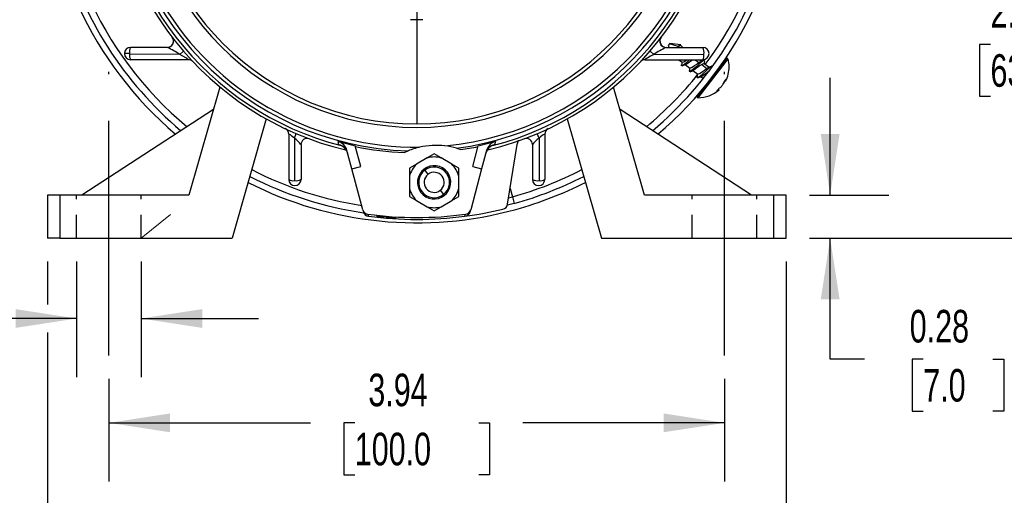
# Model space of a CAD drawing. Header units: inches. Extents: x 0 to 33, y 0 to 25.5.
# Tile 9 of 19: x 23.6 to 29.8, y 4.6 to 7.7. Entities that reach past the tile are written whole.
import ezdxf

# ---------------------------------------------------------------- set-up
doc = ezdxf.new("R2010")
doc.units = ezdxf.units.IN
doc.header["$LTSCALE"] = 3
doc.header["$MEASUREMENT"] = 0
doc.linetypes.add('CENTERX2', pattern=[0.8, 0.5, -0.1, 0.1, -0.1])
doc.linetypes.add('HIDDEN', pattern=[0.075, 0.05, -0.025])
doc.layers.add('CENTER', color=40, linetype='CENTERX2')
doc.layers.add('HIDDEN', color=102, linetype='HIDDEN')
doc.layers.add('DIMENSIONS', color=140, linetype='Continuous', lineweight=25)
doc.styles.add('SLDTEXTSTYLE0', font='TXT', dxfattribs={"width": 0.7})
doc.dimstyles.new('SLDDIMSTYLE0', dxfattribs={"dimtxt": 0.208333, "dimasz": 0.39, "dimexe": 0, "dimexo": 0.0625, "dimgap": 0.052083, "dimtad": 0, "dimtih": 1, "dimtoh": 1, "dimrnd": 1e-09, "dimdsep": 46, "dimtxsty": 'SLDTEXTSTYLE0', "dimsah": 1, "dimcen": 0.09, "dimadec": 0, "dimazin": 2, "dimtfac": 1, "dimtmove": 0, "dimatfit": 0, "dimfxl": 0, "dimfrac": 2, "dimtolj": 1, "dimtzin": 12, "dimarcsym": 0})
doc.dimstyles.new('SLDDIMSTYLE1', dxfattribs={"dimtxt": 0.208333, "dimasz": 0.39, "dimexe": 0, "dimexo": 0.0625, "dimgap": 0.052083, "dimtad": 0, "dimtih": 1, "dimtoh": 1, "dimrnd": 1e-09, "dimzin": 12, "dimdsep": 46, "dimtxsty": 'SLDTEXTSTYLE0', "dimsah": 1, "dimcen": 0.09, "dimadec": 0, "dimazin": 3, "dimtfac": 1, "dimtofl": 0, "dimtmove": 0, "dimatfit": 3, "dimfxl": 0, "dimfrac": 2, "dimtolj": 1, "dimtzin": 12, "dimarcsym": 0})
doc.dimstyles.new('SLDDIMSTYLE3', dxfattribs={"dimtxt": 0.208333, "dimasz": 0.39, "dimexe": 0, "dimexo": 0.0625, "dimgap": 0.052083, "dimtad": 0, "dimtih": 1, "dimtoh": 1, "dimrnd": 1e-09, "dimzin": 12, "dimdsep": 46, "dimtxsty": 'SLDTEXTSTYLE0', "dimsah": 1, "dimcen": 0, "dimadec": 0, "dimazin": 3, "dimtfac": 1, "dimtofl": 0, "dimtmove": 0, "dimatfit": 3, "dimfxl": 0, "dimfrac": 2, "dimtolj": 1, "dimtzin": 12, "dimarcsym": 0})

# ---------------------------------------------------------------- blocks, each defined once
blk = doc.blocks.new('_D_11')
at = {"layer": 'DIMENSIONS'}
for p, q in [((23.9157, 6.1082), (23.9157, 5.3695)), ((24.3291, 6.1082), (24.3291, 5.3695)), ((23.9157, 5.7445), (23.158, 5.7445)), ((24.3291, 5.7445), (25.0791, 5.7445)), ((22.3521, 5.6117), (22.2822, 5.6117)), ((22.2822, 5.6117), (22.2822, 5.2804)), ((22.9714, 5.6117), (23.0413, 5.6117)), ((23.0413, 5.6117), (23.0413, 5.2804)), ((22.2822, 5.2804), (22.3521, 5.2804)), ((23.0413, 5.2804), (22.9714, 5.2804))]:
    blk.add_line(p, q, dxfattribs=at)
for points in [[(23.9157, 5.7445), (23.5257, 5.8045), (23.5257, 5.6845)], [(24.3291, 5.7445), (24.7191, 5.6845), (24.7191, 5.8045)]]:
    blk.add_solid(points, dxfattribs=at)
at = {"layer": 'DIMENSIONS', "char_height": 0.20833, "attachment_point": 1, "style": 'SLDTEXTSTYLE0'}
for s, insert in [('2X', (22.4818, 6.1926)), ('0.41', (22.3521, 5.9269)), ('10.5', (22.3521, 5.549))]:
    blk.add_mtext(s, dxfattribs=dict(at, insert=insert))
blk = doc.blocks.new('_D_12')
at = {"layer": 'DIMENSIONS'}
for p, q in [((24.1224, 5.3582), (24.1224, 4.7021)), ((28.0594, 5.3582), (28.0594, 4.7021)), ((24.1224, 5.0771), (25.4123, 5.0771)), ((25.6947, 5.0767), (25.6247, 5.0767)), ((25.6247, 5.0767), (25.6247, 4.7454)), ((26.4872, 5.0767), (26.5572, 5.0767)), ((26.5572, 5.0767), (26.5572, 4.7454)), ((28.0594, 5.0771), (26.7696, 5.0771)), ((25.6247, 4.7454), (25.6947, 4.7454)), ((26.5572, 4.7454), (26.4872, 4.7454))]:
    blk.add_line(p, q, dxfattribs=at)
for points in [[(24.1224, 5.0771), (24.5124, 5.0171), (24.5124, 5.1371)], [(28.0594, 5.0771), (27.6694, 5.1371), (27.6694, 5.0171)]]:
    blk.add_solid(points, dxfattribs=at)
at = {"layer": 'DIMENSIONS', "char_height": 0.20833, "attachment_point": 1, "style": 'SLDTEXTSTYLE0'}
for s, insert in [('3.94', (25.7813, 5.3919)), ('100.0', (25.6947, 5.0139))]:
    blk.add_mtext(s, dxfattribs=dict(at, insert=insert))
blk = doc.blocks.new('_D_13')
at = {"layer": 'DIMENSIONS'}
for p, q in [((23.7287, 6.1082), (23.7287, 5.8345)), ((28.4531, 6.1082), (28.4531, 3.839)), ((23.7287, 5.6545), (23.7287, 3.839)), ((23.7287, 4.214), (25.4123, 4.214)), ((25.6947, 4.2136), (25.6247, 4.2136)), ((25.6247, 4.2136), (25.6247, 3.8823)), ((26.4872, 4.2136), (26.5572, 4.2136)), ((26.5572, 4.2136), (26.5572, 3.8823)), ((28.4531, 4.214), (26.7696, 4.214)), ((25.6247, 3.8823), (25.6947, 3.8823)), ((26.5572, 3.8823), (26.4872, 3.8823))]:
    blk.add_line(p, q, dxfattribs=at)
for points in [[(23.7287, 4.214), (24.1187, 4.154), (24.1187, 4.274)], [(28.4531, 4.214), (28.0631, 4.274), (28.0631, 4.154)]]:
    blk.add_solid(points, dxfattribs=at)
at = {"layer": 'DIMENSIONS', "char_height": 0.20833, "attachment_point": 1, "style": 'SLDTEXTSTYLE0'}
for s, insert in [('4.72', (25.7813, 4.5288)), ('120.0', (25.6947, 4.1508))]:
    blk.add_mtext(s, dxfattribs=dict(at, insert=insert))
blk = doc.blocks.new('_D_14')
at = {"layer": 'DIMENSIONS'}
for p, q in [((28.7348, 6.5338), (28.7348, 7.2838)), ((28.6031, 6.5338), (29.1098, 6.5338)), ((28.6031, 6.2582), (29.1098, 6.2582)), ((28.7348, 5.4847), (28.7348, 6.2582)), ((28.9544, 5.4847), (28.7348, 5.4847)), ((29.3301, 5.4843), (29.2601, 5.4843)), ((29.2601, 5.4843), (29.2601, 5.1529)), ((29.776, 5.4843), (29.846, 5.4843)), ((29.846, 5.4843), (29.846, 5.1529)), ((29.2601, 5.1529), (29.3301, 5.1529)), ((29.846, 5.1529), (29.776, 5.1529))]:
    blk.add_line(p, q, dxfattribs=at)
for points in [[(28.7348, 6.5338), (28.7948, 6.9238), (28.6748, 6.9238)], [(28.7348, 6.2582), (28.6748, 5.8682), (28.7948, 5.8682)]]:
    blk.add_solid(points, dxfattribs=at)
at = {"layer": 'DIMENSIONS', "char_height": 0.20833, "attachment_point": 1, "style": 'SLDTEXTSTYLE0'}
for s, insert in [('0.28', (29.2434, 5.7995)), ('7.0', (29.3301, 5.4215))]:
    blk.add_mtext(s, dxfattribs=dict(at, insert=insert))
blk = doc.blocks.new('_D_15')
at = {"layer": 'DIMENSIONS'}
for p, q in [((28.0902, 8.7385), (30.4446, 8.7385)), ((30.0696, 8.7385), (30.0696, 7.8768)), ((29.76, 7.4979), (29.69, 7.4979)), ((29.69, 7.4979), (29.69, 7.1666)), ((30.3792, 7.4979), (30.4492, 7.4979)), ((30.4492, 7.4979), (30.4492, 7.1666)), ((29.69, 7.1666), (29.76, 7.1666)), ((30.0696, 6.2582), (30.0696, 7.12)), ((30.4492, 7.1666), (30.3792, 7.1666)), ((28.6031, 6.2582), (30.4446, 6.2582))]:
    blk.add_line(p, q, dxfattribs=at)
for points in [[(30.0696, 8.7385), (30.0096, 8.3485), (30.1296, 8.3485)], [(30.0696, 6.2582), (30.1296, 6.6482), (30.0096, 6.6482)]]:
    blk.add_solid(points, dxfattribs=at)
at = {"layer": 'DIMENSIONS', "char_height": 0.20833, "attachment_point": 1, "style": 'SLDTEXTSTYLE0'}
for s, insert in [('2.48', (29.76, 7.8131)), ('63.0', (29.76, 7.4352))]:
    blk.add_mtext(s, dxfattribs=dict(at, insert=insert))
blk = doc.blocks.new('_D_18')
at = {"layer": 'DIMENSIONS'}
for p, q in [((22.9878, 10.6549), (22.9178, 10.6549)), ((22.9178, 10.6549), (22.9178, 10.3235)), ((23.7803, 10.6549), (23.8503, 10.6549)), ((23.8503, 10.6549), (23.8503, 10.3235)), ((24.1746, 10.6549), (23.9203, 10.6549)), ((24.699, 10.1305), (24.1746, 10.6549)), ((22.9178, 10.3235), (22.9878, 10.3235)), ((23.8503, 10.3235), (23.7803, 10.3235))]:
    blk.add_line(p, q, dxfattribs=at)
blk.add_solid([(24.699, 10.1305), (24.4656, 10.4487), (24.3808, 10.3638)], dxfattribs=at)
at = {"layer": 'DIMENSIONS', "char_height": 0.20833, "attachment_point": 1, "style": 'SLDTEXTSTYLE0'}
for s, insert in [('%%c', (22.9171, 10.9701)), ('3.94', (23.2318, 10.9701)), ('100.0', (22.9878, 10.5921))]:
    blk.add_mtext(s, dxfattribs=dict(at, insert=insert))
blk = doc.blocks.new('SW_CENTERMARKSYMBOL_1')
at = {"layer": 'CENTER', "color": 0}
for p, q in [((0, 0.2), (0, 1.8493)), ((0, 0), (0, 0.1)), ((-0.2, 0), (-1.8493, 0)), ((0, 0), (-0.1, 0)), ((0, 0), (0, -0.1)), ((0, 0), (0.1, 0)), ((0.2, 0), (1.8493, 0)), ((0, -0.2), (0, -1.8493))]:
    blk.add_line(p, q, dxfattribs=at)

msp = doc.modelspace()

# ---------------------------------------------------------------- linework, layer by layer
for p, q in [((26.0909, 7.6558), (26.0516, 7.6558)), ((26.1303, 7.6558), (26.0909, 7.6558)), ((26.0909, 7.6558), (26.0909, 6.9892)), ((24.5355, 7.5239), (24.5359, 7.5199)), ((27.6462, 7.5213), (27.6464, 7.5238)), ((27.7073, 7.5015), (27.6995, 7.4912)), ((27.7091, 7.5037), (27.7073, 7.5015)), ((27.7633, 7.4841), (27.7073, 7.5015)), ((27.7792, 7.4944), (27.7091, 7.5037)), ((27.7805, 7.4911), (27.7807, 7.4935)), ((24.2545, 7.4393), (24.2218, 7.4393)), ((24.2545, 7.4393), (24.2545, 7.4346)), ((24.5754, 7.434), (24.2545, 7.4346)), ((24.4966, 7.4787), (24.2612, 7.4787)), ((24.5074, 7.4803), (24.5059, 7.4798)), ((24.5754, 7.434), (24.599, 7.4543)), ((27.6065, 7.434), (27.5829, 7.4543)), ((27.6065, 7.434), (27.9274, 7.4346)), ((27.6853, 7.4787), (27.9207, 7.4787)), ((27.6995, 7.4912), (27.7047, 7.4787)), ((27.7618, 7.4827), (27.7588, 7.4789)), ((27.7618, 7.4827), (27.7633, 7.4841)), ((27.7633, 7.4838), (27.7618, 7.4827)), ((27.77, 7.4787), (27.7633, 7.4838)), ((27.7933, 7.4787), (27.7789, 7.4897)), ((27.7806, 7.4884), (27.7809, 7.4911)), ((24.6305, 7.3999), (24.2612, 7.3999)), ((27.5513, 7.3999), (27.9207, 7.3999)), ((27.7665, 7.3999), (27.7878, 7.3836)), ((27.8075, 7.3684), (27.8377, 7.3452)), ((27.8724, 7.3999), (27.8951, 7.3825)), ((27.9091, 7.3896), (27.8957, 7.3999)), ((27.9131, 7.3686), (27.945, 7.3441)), ((27.959, 7.3512), (27.9287, 7.3745)), ((27.9321, 7.393), (27.9296, 7.3973)), ((28.0749, 7.4111), (28.0403, 7.3661)), ((28.0811, 7.4063), (28.0466, 7.3613)), ((28.0811, 7.4063), (28.0749, 7.4111)), ((27.8574, 7.33), (27.8876, 7.3068)), ((28.0403, 7.3661), (27.8829, 7.1614)), ((28.0466, 7.3613), (27.8891, 7.1566)), ((28.0004, 7.3147), (28.0019, 7.3162)), ((28.0403, 7.3661), (28.0466, 7.3613)), ((27.9073, 7.2916), (27.9234, 7.2792)), ((28.0531, 7.2476), (28.0517, 7.2449)), ((28.0611, 7.2661), (28.0659, 7.2624)), ((28.0615, 7.2665), (28.0652, 7.2713)), ((28.0672, 7.266), (28.0634, 7.2689)), ((28.0665, 7.2729), (28.069, 7.2709)), ((24.8324, 7.2249), (24.6342, 6.5338)), ((27.5476, 6.5338), (27.3495, 7.2249)), ((28.0149, 7.2006), (28.0124, 7.2026)), ((28.0161, 7.2074), (28.0199, 7.2044)), ((28.0243, 7.2082), (28.0199, 7.2116)), ((27.8829, 7.1614), (27.8891, 7.1566)), ((24.791, 7.0805), (23.9492, 6.5338)), ((28.2327, 6.5338), (27.3909, 7.0805)), ((25.1286, 7.0212), (24.9098, 6.2582)), ((27.0532, 7.0212), (27.272, 6.2582)), ((25.3082, 6.8984), (25.3204, 6.9271)), ((26.8737, 6.8984), (26.8615, 6.9271)), ((25.272, 6.9233), (25.272, 6.6342)), ((25.3082, 6.8984), (25.3086, 6.6265)), ((25.5883, 6.8775), (25.6322, 6.8654)), ((25.5936, 6.8564), (25.5883, 6.8775)), ((25.6322, 6.8654), (25.6976, 6.8494)), ((26.4843, 6.8494), (26.5497, 6.8654)), ((26.5497, 6.8654), (26.5936, 6.8775)), ((26.5936, 6.8775), (26.5883, 6.8564)), ((26.8737, 6.8984), (26.8733, 6.6265)), ((26.9098, 6.9233), (26.9098, 6.6342)), ((25.3508, 6.8569), (25.3508, 6.6342)), ((25.6761, 6.7016), (25.6446, 6.8191)), ((25.7331, 6.7169), (25.6976, 6.8494)), ((26.0108, 6.8058), (26.0365, 6.8172)), ((26.3459, 6.8334), (26.3726, 6.8248)), ((26.4488, 6.7169), (26.4843, 6.8494)), ((26.5373, 6.8191), (26.5058, 6.7016)), ((26.672, 6.4758), (26.7325, 6.8573)), ((26.8311, 6.8569), (26.8311, 6.6342)), ((26.1569, 6.7712), (26.09, 6.7325)), ((26.2022, 6.7973), (26.1569, 6.7712)), ((26.2475, 6.7712), (26.2022, 6.7973)), ((26.3144, 6.7325), (26.2475, 6.7712)), ((25.6761, 6.7016), (25.7331, 6.7169)), ((25.746, 6.4404), (25.6761, 6.7016)), ((26.09, 6.7325), (26.0447, 6.7064)), ((26.0447, 6.7064), (26.0447, 6.6541)), ((26.142, 6.6933), (26.1629, 6.6664)), ((26.2514, 6.7007), (26.2553, 6.7075)), ((26.3597, 6.7064), (26.3144, 6.7325)), ((26.3597, 6.6541), (26.3597, 6.7064)), ((26.5058, 6.7016), (26.4358, 6.4404)), ((26.4488, 6.7169), (26.5058, 6.7016)), ((26.0447, 6.6541), (26.0447, 6.5768)), ((26.3597, 6.5768), (26.3597, 6.6541)), ((26.0447, 6.5768), (26.0447, 6.5245)), ((26.2415, 6.5645), (26.2624, 6.5375)), ((26.3597, 6.5245), (26.3597, 6.5768)), ((26.6879, 6.5759), (26.7025, 6.5231)), ((23.7287, 6.5338), (23.7287, 6.2582)), ((23.8075, 6.5338), (23.7287, 6.5338)), ((23.8075, 6.5338), (23.8075, 6.2582)), ((24.6342, 6.5338), (23.8075, 6.5338)), ((26.0447, 6.5245), (26.09, 6.4984)), ((26.09, 6.4984), (26.1569, 6.4597)), ((26.149, 6.5234), (26.153, 6.5302)), ((26.2475, 6.4597), (26.3144, 6.4984)), ((26.3144, 6.4984), (26.3597, 6.5245)), ((26.6785, 6.5166), (26.7025, 6.5231)), ((26.7025, 6.5231), (26.7142, 6.4804)), ((28.3744, 6.5338), (27.5476, 6.5338)), ((28.3744, 6.2582), (28.3744, 6.5338)), ((28.4531, 6.5338), (28.3744, 6.5338)), ((28.4531, 6.2582), (28.4531, 6.5338)), ((25.746, 6.4404), (25.7495, 6.4275)), ((26.1569, 6.4597), (26.2022, 6.4336)), ((26.2022, 6.4336), (26.2475, 6.4597)), ((26.4324, 6.4275), (26.4358, 6.4404)), ((26.7142, 6.4804), (26.6709, 6.4689)), ((25.7789, 6.4116), (25.7824, 6.3986)), ((26.3995, 6.3986), (26.403, 6.4116)), ((23.8075, 6.2582), (23.7287, 6.2582)), ((23.8075, 6.2582), (24.9098, 6.2582)), ((27.272, 6.2582), (28.3744, 6.2582)), ((28.3744, 6.2582), (28.4531, 6.2582))]:
    msp.add_line(p, q)
at = {"color": 179, "linetype": 'Continuous', "lineweight": 18}
msp.add_line((24.3291, 6.2582), (24.5153, 6.4106), dxfattribs=at)
at = {"flags": 128}
for points in [[(24.6305, 7.3999), (24.6308, 7.4001), (24.6302, 7.4007), (24.627, 7.4031), (24.6213, 7.4067), (24.6137, 7.4113), (24.5955, 7.4221), (24.5754, 7.434)], [(27.6065, 7.434), (27.5864, 7.4221), (27.5682, 7.4113), (27.5606, 7.4067), (27.5548, 7.4031), (27.5529, 7.4017), (27.5516, 7.4007), (27.5511, 7.4001), (27.5513, 7.3999)], [(27.7633, 7.4838), (27.7705, 7.4882), (27.7765, 7.4903), (27.7786, 7.4893)], [(27.7862, 7.3848), (27.7854, 7.3768), (27.784, 7.3645)], [(27.8352, 7.3999), (27.8303, 7.3955), (27.8088, 7.376), (27.7926, 7.3633), (27.7845, 7.3613), (27.7851, 7.3662)], [(27.7884, 7.3611), (27.7996, 7.3655), (27.8107, 7.3696)], [(27.9271, 7.3958), (27.9174, 7.3902), (27.8984, 7.3738), (27.8761, 7.3532), (27.8551, 7.3345), (27.8402, 7.3236), (27.834, 7.3239), (27.8348, 7.3275)], [(27.8951, 7.3825), (27.9022, 7.3869), (27.9049, 7.3878)], [(27.928, 7.3969), (27.9165, 7.3924), (27.9051, 7.3881)], [(27.9131, 7.3686), (27.9203, 7.373), (27.9263, 7.3751), (27.9284, 7.3741)], [(27.9304, 7.3732), (27.9312, 7.3817), (27.9325, 7.3936)], [(27.8361, 7.3464), (27.8353, 7.3382), (27.8339, 7.3261)], [(27.8389, 7.323), (27.8503, 7.3274), (27.8616, 7.3316)], [(27.978, 7.3584), (27.9779, 7.3585), (27.9642, 7.3492), (27.9441, 7.3316), (27.9218, 7.3109), (27.9016, 7.2933), (27.8882, 7.2843), (27.8838, 7.2869), (27.8843, 7.2886)], [(27.8864, 7.3117), (27.8852, 7.2999), (27.8839, 7.288)], [(27.945, 7.3441), (27.9522, 7.3485), (27.9552, 7.3495)], [(27.9781, 7.3585), (27.9667, 7.3541), (27.9553, 7.3498)], [(28.0149, 7.3331), (28.0122, 7.3302), (28.0114, 7.3296)], [(27.8882, 7.2843), (27.8998, 7.2888), (27.9112, 7.2931)], [(28.0652, 7.2713), (28.0673, 7.274), (28.0689, 7.2752), (28.0697, 7.2749), (28.0696, 7.2732), (28.069, 7.2709)], [(28.0672, 7.266), (28.0663, 7.2634), (28.0659, 7.2624), (28.0663, 7.2629)], [(28.0149, 7.2006), (28.0119, 7.1986), (28.0099, 7.1977), (28.0093, 7.1981), (28.01, 7.1996), (28.0111, 7.201)], [(25.3082, 6.8984), (25.2946, 6.9094), (25.2884, 6.9143), (25.2829, 6.9184), (25.2783, 6.9215), (25.2749, 6.9235), (25.2727, 6.9241), (25.272, 6.9233)], [(26.7325, 6.8573), (26.7409, 6.8824), (26.7427, 6.8846)]]:
    msp.add_lwpolyline(points, dxfattribs=at)
for centre, radius, start, end in [((26.0909, 8.7385), 2.3819, 130.1378, 229.65242), ((26.0909, 8.7385), 2.3819, 310.34758, 49.80396), ((26.0909, 8.7385), 1.8985, 155.44842, 270.55158), ((26.0909, 8.7385), 1.9685, 180, 256.6772), ((26.0909, 8.7385), 1.9488, 180, 255.63503), ((26.0909, 8.7385), 1.9221, 180, 268.37851), ((26.0909, 8.7385), 1.7717, 180, 0), ((26.0909, 8.7385), 1.7493, 180, 270), ((26.0909, 8.7385), 1.7493, 270, 0), ((26.0909, 8.7385), 1.8985, 275.44811, 0.00032), ((26.0909, 8.7385), 1.9221, 277.62149, 0), ((26.0909, 8.7385), 1.9685, 283.37238, 0), ((26.0909, 8.7385), 1.9488, 284.41086, 0), ((26.0909, 8.7385), 2.3425, 195.07169, 229.94067), ((26.0909, 8.7385), 2.3425, 310.05933, 344.92831), ((26.0909, 8.7385), 2.2983, 323.41284, 344.5682), ((26.0909, 8.7385), 2.2983, 203.36133, 230.27678), ((24.4966, 7.518), 0.0394, 270, 0), ((24.4978, 7.5174), 0.0383, 284.46007, 9.69967), ((24.4966, 7.518), 0.0394, 0, 37.43371), ((27.6846, 7.5176), 0.0387, 170.55125, 257.11769), ((27.6853, 7.518), 0.0394, 142.56629, 270), ((27.7828, 7.4702), 0.0239, 98.88969, 144.62034), ((24.2612, 7.4393), 0.0394, 90, 180), ((24.2612, 7.4393), 0.0394, 180, 270), ((24.3165, 7.449), 0.0628, 151.76596, 188.8527), ((24.3082, 7.4269), 0.0542, 171.93601, 209.8808), ((24.1335, 6.7468), 0.817, 57.25556, 63.61381), ((28.1378, 6.5892), 0.998, 116.96325, 122.16737), ((27.8557, 7.4463), 0.0726, 350.71392, 26.49447), ((27.9207, 7.4393), 0.0394, 270, 90), ((27.8737, 7.4269), 0.0542, 330.1192, 8.06399), ((24.6305, 7.3606), 0.0394, 43.33592, 90), ((27.5513, 7.3606), 0.0394, 90, 136.66408), ((27.7819, 7.4305), 0.047, 277.57557, 319.3055), ((27.5529, 7.7819), 0.4861, 302.05038, 308.19858), ((27.7442, 7.5532), 0.2278, 294.31864, 311.46953), ((28.3563, 6.6977), 0.8041, 123.44799, 127.95652), ((27.8915, 7.3535), 0.1969, 0, 15.56141), ((26.0909, 8.7385), 2.2983, 309.72322, 321.47488), ((27.7942, 7.5148), 0.2278, 294.31864, 311.46953), ((27.2297, 8.3057), 1.2203, 303.95443, 306.93389), ((27.8915, 7.3535), 0.1969, 332.62413, 0), ((27.9273, 7.2514), 0.0197, 322.43131, 336.80313), ((28.0042, 7.2623), 0.049, 309.3527, 335.50992), ((27.9676, 7.274), 0.0873, 338.4793, 341.95176), ((28.1163, 7.2231), 0.07, 141.60884, 160.04766), ((27.943, 7.2968), 0.1206, 335.89598, 338.87243), ((28.139, 7.22), 0.0899, 149.44431, 158.21278), ((27.986, 7.298), 0.0873, 338.4793, 341.95176), ((27.8915, 7.3535), 0.1969, 269.3012, 312.25244), ((27.9517, 7.2499), 0.0769, 320.55395, 324.30867), ((28.0789, 7.1542), 0.0823, 126.20332, 141.8654), ((27.9441, 7.2982), 0.1206, 305.99019, 308.96664), ((27.9956, 7.237), 0.0406, 306.68155, 314.75785), ((27.9594, 7.3182), 0.1206, 305.99019, 308.96664), ((25.2327, 6.9233), 0.0394, 0, 64.6941), ((26.9492, 6.9233), 0.0394, 115.3059, 180), ((25.2013, 6.7461), 0.1861, 36.55815, 54.9364), ((25.3901, 6.8569), 0.0394, 69.57264, 180.00002), ((25.5646, 6.7984), 0.0826, 14.47915, 73.3657), ((26.6172, 6.7984), 0.0826, 106.6343, 165.52085), ((26.7917, 6.8569), 0.0394, 0, 110.42736), ((26.9594, 6.7678), 0.1562, 123.28487, 145.22058), ((26.944, 6.835), 0.0947, 111.16796, 138.00444), ((25.5734, 6.7802), 0.0788, 14.99166, 75.18602), ((26.0909, 8.7385), 1.9344, 258.30965, 267.62599), ((26.2146, 6.3795), 0.4724, 102.885, 112.13586), ((26.2146, 6.3795), 0.4724, 83.115, 102.885), ((26.2146, 6.3795), 0.4724, 73.86414, 83.115), ((26.0909, 8.7385), 1.9344, 278.37401, 281.69035), ((26.6084, 6.7802), 0.0788, 104.81321, 165.00911), ((26.2022, 6.6154), 0.1622, 73.79475, 106.20525), ((26.0909, 8.7385), 2.2983, 242.66597, 261.18768), ((26.2022, 6.6154), 0.1622, 133.79475, 166.20525), ((26.2022, 6.6154), 0.1063, 60, 240), ((26.2022, 6.6154), 0.0984, 60, 240), ((26.2022, 6.6154), 0.1063, 240, 60), ((26.2022, 6.6154), 0.0984, 240, 60), ((26.2022, 6.6154), 0.0643, 307.67611, 127.67611), ((26.2022, 6.6154), 0.1622, 13.79475, 46.20525), ((26.0909, 8.7385), 2.2983, 285.43131, 297.33403), ((26.0909, 8.7385), 2.3819, 243.06873, 285.43131), ((26.0909, 8.7385), 2.3425, 242.88269, 261.63651), ((25.3003, 6.6779), 0.0521, 237.14599, 279.11891), ((25.3114, 6.6342), 0.0394, 180, 0), ((25.3193, 6.6873), 0.0617, 259.97058, 300.6407), ((26.2022, 6.6154), 0.0643, 127.67611, 307.67611), ((26.0909, 8.7385), 2.3425, 285.43131, 297.11731), ((26.0909, 8.7385), 2.3819, 285.43131, 296.93127), ((26.8626, 6.6873), 0.0617, 239.3593, 280.02942), ((26.8705, 6.6342), 0.0394, 180, 0), ((26.8816, 6.6779), 0.0521, 260.88109, 302.85401), ((26.2022, 6.6154), 0.1622, 193.79475, 226.20525), ((26.2022, 6.6154), 0.1622, 313.79475, 346.20525), ((25.7841, 6.4506), 0.0394, 194.99122, 262.34698), ((25.7876, 6.4377), 0.0394, 194.98771, 262.47777), ((26.2022, 6.6154), 0.1622, 253.79475, 286.20525), ((26.0909, 8.7385), 2.3601, 277.51119, 283.51119), ((26.3943, 6.4377), 0.0394, 277.52569, 345.00882), ((26.3978, 6.4506), 0.0394, 277.64952, 345.01228), ((26.6331, 6.482), 0.0394, 283.52223, 351.01229), ((26.0909, 8.7385), 2.3478, 262.36147, 277.63853), ((26.0909, 8.7385), 2.3601, 262.48881, 277.51119), ((25.9356, 6.8725), 0.4848, 257.75, 272.7327), ((25.8217, 5.5044), 0.8944, 81.1888, 89.29391)]:
    msp.add_arc(centre, radius, start, end)
at = {"layer": 'CENTER'}
for p, q in [((24.1224, 5.5082), (24.1224, 7.3232)), ((28.0594, 5.5082), (28.0594, 7.3232))]:
    msp.add_line(p, q, dxfattribs=at)
at = {"layer": 'HIDDEN'}
for p, q in [((23.9157, 6.2582), (23.9157, 6.5338)), ((24.3291, 6.2582), (24.3291, 6.5338)), ((27.8527, 6.2582), (27.8527, 6.5338)), ((28.2661, 6.2582), (28.2661, 6.5338))]:
    msp.add_line(p, q, dxfattribs=at)

# ---------------------------------------------------------------- block references
at = {"layer": 'CENTER'}
msp.add_blockref('SW_CENTERMARKSYMBOL_1', (26.0909, 8.7385), dxfattribs=at)

# ---------------------------------------------------------------- dimensions: what is measured, and where the dimension line sits
at = {"layer": 'DIMENSIONS'}
dim = msp.add_diameter_dim_2p(p1=(27.4829, 7.3466), p2=(24.699, 10.1305), dimstyle='SLDDIMSTYLE3', dxfattribs=at)
dim.commit()
dim.dimension.update_dxf_attribs({"geometry": '_D_18', "text_midpoint": (23.384, 10.6549), "dimtype": 163})
for base, p2, dimstyle, picture, middle in [((30.0696, 8.7385), (27.9402, 8.7385), 'SLDDIMSTYLE1', '_D_15', (30.0696, 7.4984)), ((28.7348, 6.5338), (28.4531, 6.5338), 'SLDDIMSTYLE0', '_D_14', (28.7348, 5.4847))]:
    dim = msp.add_linear_dim(base=base, p1=(28.4531, 6.2582), p2=p2, angle=90, dimstyle=dimstyle, dxfattribs=at)
    dim.commit()
    dim.dimension.update_dxf_attribs({"geometry": picture, "text_midpoint": middle, "dimtype": 160})
dim = msp.add_linear_dim(base=(24.3291, 5.7445), p1=(23.9157, 6.2582), p2=(24.3291, 6.2582), text='2X\\P<>', dimstyle='SLDDIMSTYLE0', dxfattribs=at)
dim.commit()
dim.dimension.update_dxf_attribs({"geometry": '_D_11', "text_midpoint": (22.6618, 5.7445), "dimtype": 160})
for base, p1, p2, picture, middle in [((28.4531, 4.214), (23.7287, 6.2582), (28.4531, 6.2582), '_D_13', (26.0909, 4.214)), ((28.0594, 5.0771), (24.1224, 5.5082), (28.0594, 5.5082), '_D_12', (26.0909, 5.0771))]:
    dim = msp.add_linear_dim(base=base, p1=p1, p2=p2, dimstyle='SLDDIMSTYLE1', dxfattribs=at)
    dim.commit()
    dim.dimension.update_dxf_attribs({"geometry": picture, "text_midpoint": middle, "dimtype": 160})

doc.saveas('drawing.dxf')
